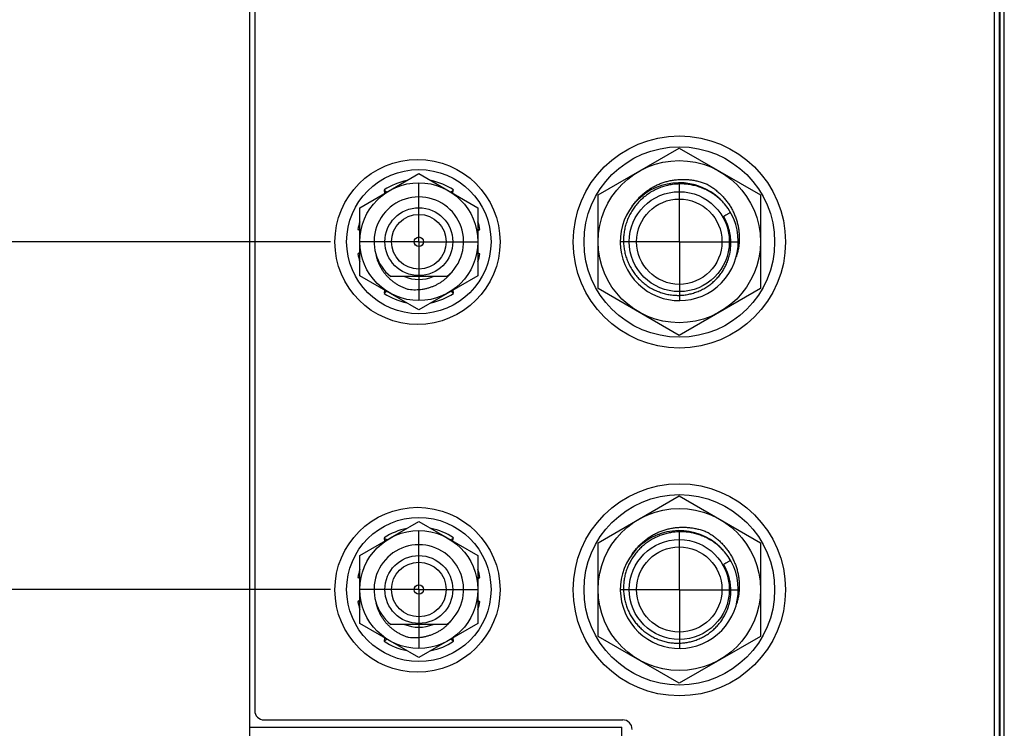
# Model space of a CAD drawing. Header units: inches. Extents: x 0.2 to 16.8, y 0.1 to 10.8.
# Tile 16 of 44: x 5.8 to 7.9, y 3.8 to 5.3. Entities that reach past the tile are written whole.
import ezdxf

# ---------------------------------------------------------------- set-up
doc = ezdxf.new("R2010")
doc.units = ezdxf.units.IN
doc.header["$LTSCALE"] = 0.935
doc.header["$MEASUREMENT"] = 0
doc.linetypes.add('CENTER', pattern=[0.6, 0.375, -0.075, 0.075, -0.075])
doc.layers.get('0').update_dxf_attribs({"linetype": 'CONTINUOUS'})
doc.layers.add('DEFAULT_1', color=7, linetype='CENTER')
doc.layers.add('DIMENSIONS', color=7, linetype='CONTINUOUS')
doc.styles.get("Standard").update_dxf_attribs({"font": 'txt', "width": 0.8})
doc.dimstyles.new('DIMSTYLE_1', dxfattribs={"dimtxt": 0.125, "dimasz": 0.18, "dimexe": 0.18, "dimexo": 0.0625, "dimgap": 0.09, "dimtad": 0, "dimtih": 1, "dimtoh": 1, "dimdec": 3, "dimzin": 4, "dimdsep": 46, "dimtxsty": 'STANDARD', "dimblk": '_FILLED', "dimblk1": '_FILLED', "dimblk2": '_FILLED', "dimcen": 0.09, "dimadec": 0, "dimazin": 0, "dimtp": 0.01, "dimtm": 0.01, "dimtfac": 1, "dimtdec": 3, "dimtofl": 0, "dimtmove": 0, "dimatfit": 3, "dimldrblk": '_FILLED', "dimfxl": 1, "dimtolj": 1, "dimtzin": 4, "dimarcsym": 0})

# ---------------------------------------------------------------- blocks, each defined once
blk = doc.blocks.new('*D3')
at = {"layer": 'DIMENSIONS', "color": 2, "linetype": 'CONTINUOUS'}
blk.add_line((6.5062, 4.8364), (5.6484, 4.8364), dxfattribs=at)
at = {"layer": 'DIMENSIONS', "color": 2, "linetype": 'CONTINUOUS', "width": 0.8}
for s, p in [('[', (4.8859, 4.7739)), (']', (5.4859, 4.7739)), ('2X -', (3.8609, 4.7739)), ('3.105', (4.2609, 4.7739)), ('78.88', (4.9859, 4.7739))]:
    blk.add_text(s, height=0.125, dxfattribs=at).set_placement(p)
blk = doc.blocks.new('_FILLED')
at = {"color": 0, "linetype": 'BYBLOCK'}
blk.add_solid([(0, 0), (-1, 0.174), (-1, -0.174)], dxfattribs=at)
blk = doc.blocks.new('*D4')
at = {"layer": 'DIMENSIONS', "color": 2, "linetype": 'CONTINUOUS'}
blk.add_line((6.5062, 4.0984), (5.6484, 4.0984), dxfattribs=at)
at = {"layer": 'DIMENSIONS', "color": 2, "linetype": 'CONTINUOUS', "width": 0.8}
for s, p in [('2X -', (3.8609, 4.0359)), ('3.843', (4.2609, 4.0359)), ('[', (4.8859, 4.0359)), ('97.62', (4.9859, 4.0359)), (']', (5.4859, 4.0359))]:
    blk.add_text(s, height=0.125, dxfattribs=at).set_placement(p)
blk = doc.blocks.new('*D5')
at = {"layer": 'DIMENSIONS', "color": 2, "linetype": 'CONTINUOUS'}
blk.add_line((6.4423, 2.9991), (5.6484, 2.9991), dxfattribs=at)
at = {"layer": 'DIMENSIONS', "color": 2, "linetype": 'CONTINUOUS', "width": 0.8}
for s, p in [('[', (4.7859, 2.9366)), (']', (5.4859, 2.9366)), ('2X -', (3.7609, 2.9366)), ('4.943', (4.1609, 2.9366)), ('125.54', (4.8859, 2.9366))]:
    blk.add_text(s, height=0.125, dxfattribs=at).set_placement(p)

msp = doc.modelspace()

# ---------------------------------------------------------------- linework, layer by layer
at = {"color": 7, "linetype": 'CONTINUOUS'}
for p, q in [((6.3359, 2.8041), (6.3359, 7.9418)), ((7.9239, 7.9418), (7.9239, 2.8748)), ((6.3459, 7.9118), (6.3459, 3.8418)), ((7.9139, 2.9048), (7.9139, 7.9118)), ((7.9347, 3.438), (7.9347, 7.438)), ((7.0738, 4.9357), (7.2458, 5.035)), ((7.2458, 5.035), (7.4178, 4.9357)), ((6.5688, 4.9085), (6.6938, 4.9807)), ((6.6938, 4.9807), (6.8188, 4.9085)), ((6.6204, 4.9461), (6.6208, 4.9456)), ((6.7667, 4.9456), (6.7671, 4.9461)), ((7.0738, 4.737), (7.0738, 4.9357)), ((7.4178, 4.9357), (7.4178, 4.737)), ((6.5688, 4.7642), (6.5688, 4.9085)), ((6.8188, 4.9085), (6.8188, 4.7642)), ((6.5643, 4.8621), (6.565, 4.862)), ((6.8226, 4.862), (6.8232, 4.8621)), ((6.565, 4.8107), (6.5643, 4.8106)), ((6.8232, 4.8106), (6.8226, 4.8107)), ((6.6938, 4.692), (6.5688, 4.7642)), ((6.7533, 4.7624), (6.6342, 4.7624)), ((6.8188, 4.7642), (6.6938, 4.692)), ((6.6208, 4.7272), (6.6204, 4.7266)), ((6.7671, 4.7266), (6.7667, 4.7272)), ((7.2458, 4.6377), (7.0738, 4.737)), ((7.4178, 4.737), (7.2458, 4.6377)), ((7.0738, 4.1977), (7.2458, 4.297)), ((7.2458, 4.297), (7.4178, 4.1977)), ((6.5688, 4.1705), (6.6938, 4.2427)), ((6.6938, 4.2427), (6.8188, 4.1705)), ((6.6204, 4.2081), (6.6208, 4.2076)), ((6.7667, 4.2076), (6.7671, 4.2081)), ((7.0738, 3.999), (7.0738, 4.1977)), ((7.4178, 4.1977), (7.4178, 3.999)), ((6.5688, 4.0262), (6.5688, 4.1705)), ((6.8188, 4.1705), (6.8188, 4.0262)), ((6.5643, 4.1241), (6.565, 4.124)), ((6.8226, 4.124), (6.8232, 4.1241)), ((6.565, 4.0727), (6.5643, 4.0726)), ((6.8232, 4.0726), (6.8226, 4.0727)), ((6.6938, 3.954), (6.5688, 4.0262)), ((6.7533, 4.0244), (6.6342, 4.0244)), ((6.8188, 4.0262), (6.6938, 3.954)), ((6.6208, 3.9892), (6.6204, 3.9886)), ((6.7671, 3.9886), (6.7667, 3.9892)), ((7.2458, 3.8997), (7.0738, 3.999)), ((7.4178, 3.999), (7.2458, 3.8997)), ((6.3659, 3.8218), (7.1259, 3.8218)), ((6.3359, 3.8061), (7.1239, 3.8061)), ((7.1239, 2.8041), (7.1239, 3.8061))]:
    msp.add_line(p, q, dxfattribs=at)
at = {"color": 9, "linetype": 'CONTINUOUS'}
for p, q in [((7.9259, 3.438), (7.9259, 7.438)), ((7.9345, 3.438), (7.9345, 7.438)), ((6.6218, 4.9391), (6.6208, 4.9456)), ((6.7657, 4.9391), (6.7667, 4.9456)), ((6.5688, 4.8592), (6.565, 4.862)), ((6.8188, 4.8592), (6.8226, 4.862)), ((6.5688, 4.8135), (6.565, 4.8107)), ((6.8188, 4.8135), (6.8226, 4.8107)), ((6.6208, 4.7272), (6.6218, 4.7336)), ((6.7657, 4.7336), (6.7667, 4.7272)), ((6.6218, 4.2011), (6.6208, 4.2076)), ((6.7657, 4.2011), (6.7667, 4.2076)), ((6.5688, 4.1212), (6.565, 4.124)), ((6.8188, 4.1212), (6.8226, 4.124)), ((6.5688, 4.0755), (6.565, 4.0727)), ((6.8188, 4.0755), (6.8226, 4.0727)), ((6.6208, 3.9892), (6.6218, 3.9956)), ((6.7657, 3.9956), (6.7667, 3.9892))]:
    msp.add_line(p, q, dxfattribs=at)
at = {"color": 7, "linetype": 'CONTINUOUS'}
for centre, radius in [((7.2459, 4.8358), 0.225), ((7.2459, 4.8358), 0.202), ((6.6909, 4.8358), 0.175), ((6.6938, 4.8364), 0.153), ((7.2458, 4.8364), 0.172), ((6.6938, 4.8364), 0.125), ((7.2458, 4.8364), 0.106), ((7.2458, 4.8364), 0.0905), ((6.6938, 4.8364), 0.072), ((6.6938, 4.8364), 0.058), ((6.6938, 4.8364), 0.01), ((7.2459, 4.0978), 0.225), ((7.2459, 4.0978), 0.202), ((6.6909, 4.0978), 0.175), ((7.2458, 4.0984), 0.172), ((6.6938, 4.0984), 0.153), ((6.6938, 4.0984), 0.125), ((7.2458, 4.0984), 0.106), ((7.2458, 4.0984), 0.0905), ((6.6938, 4.0984), 0.072), ((6.6938, 4.0984), 0.058), ((6.6938, 4.0984), 0.01)]:
    msp.add_circle(centre, radius, dxfattribs=at)
for centre, radius, start, end in [((6.6938, 4.8364), 0.132, 101.25, 123.75), ((6.6938, 4.8364), 0.132, 56.25, 78.75), ((7.2458, 4.8364), 0.125, 40.3922, 39.9394), ((6.6938, 4.8364), 0.095, 308.8357, 231.1643), ((6.6938, 4.8364), 0.132, 161.2578, 168.75), ((6.6938, 4.8364), 0.132, 11.25, 18.7422), ((6.6938, 4.8364), 0.132, 191.25, 198.7422), ((6.6938, 4.8364), 0.132, 341.2578, 348.75), ((6.6938, 4.8364), 0.08, 247.6684, 292.3316), ((6.6938, 4.8364), 0.132, 236.25, 258.75), ((6.6938, 4.8364), 0.132, 281.25, 303.75), ((6.6938, 4.0984), 0.132, 101.25, 123.75), ((6.6938, 4.0984), 0.132, 56.25, 78.75), ((7.2458, 4.0984), 0.125, 40.8029, 39.9394), ((6.6938, 4.0984), 0.095, 308.8357, 231.1643), ((6.6938, 4.0984), 0.132, 161.2578, 168.75), ((6.6938, 4.0984), 0.132, 11.25, 18.7422), ((6.6938, 4.0984), 0.132, 191.25, 198.7422), ((6.6938, 4.0984), 0.132, 341.2578, 348.75), ((6.6938, 4.0984), 0.08, 247.6684, 292.3316), ((6.6938, 4.0984), 0.132, 236.25, 258.75), ((6.6938, 4.0984), 0.132, 281.25, 303.75), ((6.3659, 3.8418), 0.02, 180, 270), ((7.1259, 3.8018), 0.02, 0, 90)]:
    msp.add_arc(centre, radius, start, end, dxfattribs=at)
for points, knots in [([(7.146, 4.9115), (7.1461, 4.9117), (7.1478, 4.9142), (7.1513, 4.9191), (7.1568, 4.9258), (7.1629, 4.9321), (7.1694, 4.938), (7.1763, 4.9435), (7.1836, 4.9485), (7.1912, 4.953), (7.1992, 4.957), (7.2074, 4.9604), (7.2159, 4.9632), (7.2246, 4.9655), (7.2334, 4.9672), (7.2424, 4.9682), (7.2515, 4.9687), (7.2605, 4.9685), (7.2696, 4.9677), (7.2786, 4.9663), (7.2876, 4.9642), (7.2964, 4.9616), (7.3021, 4.9594), (7.3049, 4.9582)], [0, 0, 0, 0, 0.002633, 0.051063, 0.099625, 0.148366, 0.197233, 0.246283, 0.295455, 0.344812, 0.394289, 0.443951, 0.493732, 0.543697, 0.593781, 0.644047, 0.694435, 0.744999, 0.795691, 0.846552, 0.897547, 0.948702, 1, 1, 1, 1]), ([(7.3416, 4.9166), (7.3391, 4.9194), (7.334, 4.9248), (7.3255, 4.9322), (7.3165, 4.9387), (7.3068, 4.9445), (7.2967, 4.9493), (7.2863, 4.9532), (7.2755, 4.9561), (7.2646, 4.958), (7.2535, 4.959), (7.2424, 4.9589), (7.2314, 4.9579), (7.2205, 4.9558), (7.2099, 4.9528), (7.1996, 4.9489), (7.1897, 4.944), (7.1804, 4.9383), (7.1716, 4.9317), (7.1634, 4.9244), (7.1559, 4.9164), (7.1492, 4.9078), (7.1434, 4.8986), (7.1384, 4.8889), (7.1343, 4.8789), (7.1311, 4.8685), (7.1289, 4.8579), (7.1277, 4.8472), (7.1275, 4.8399), (7.1276, 4.8364)], [0, 0, 0, 0, 0.03749, 0.075153, 0.112846, 0.150493, 0.188097, 0.225585, 0.263015, 0.300368, 0.337706, 0.375023, 0.412272, 0.449444, 0.486543, 0.523631, 0.560614, 0.597545, 0.634413, 0.671253, 0.708029, 0.744724, 0.781356, 0.817937, 0.854517, 0.890977, 0.927363, 0.963677, 1, 1, 1, 1]), ([(7.3049, 4.9582), (7.3076, 4.9567), (7.3129, 4.9536), (7.3204, 4.9483), (7.3275, 4.9425), (7.3342, 4.9363), (7.3405, 4.9297), (7.3462, 4.9227), (7.3515, 4.9153), (7.3562, 4.9076), (7.3604, 4.8996), (7.3639, 4.8914), (7.367, 4.8829), (7.3694, 4.8743), (7.3712, 4.8656), (7.3724, 4.8569), (7.373, 4.848), (7.3729, 4.8392), (7.3723, 4.8305), (7.3711, 4.8218), (7.3692, 4.8133), (7.3676, 4.8076), (7.3667, 4.8047), (7.3666, 4.8046)], [0, 0, 0, 0, 0.051349, 0.102557, 0.1536, 0.204515, 0.255252, 0.305871, 0.356305, 0.406624, 0.456756, 0.506771, 0.556603, 0.606311, 0.655844, 0.705241, 0.754478, 0.80356, 0.852497, 0.901264, 0.9499, 0.998352, 1, 1, 1, 1]), ([(6.6208, 4.9456), (6.622, 4.9447), (6.6237, 4.9434), (6.6255, 4.9421), (6.6261, 4.9416)], [0, 0, 0, 0, 0.645314, 1, 1, 1, 1]), ([(6.6208, 4.9456), (6.6212, 4.9446), (6.6219, 4.9427), (6.6226, 4.9408), (6.623, 4.9398)], [0, 0, 0, 0, 0.500202, 1, 1, 1, 1]), ([(6.7614, 4.9416), (6.7621, 4.9421), (6.7638, 4.9434), (6.7656, 4.9447), (6.7667, 4.9456)], [0, 0, 0, 0, 0.354686, 1, 1, 1, 1]), ([(7.3543, 4.8984), (7.3526, 4.8974), (7.3494, 4.8954), (7.3445, 4.8924), (7.3413, 4.8904), (7.3397, 4.8894)], [0, 0, 0, 0, 0.337601, 0.670955, 1, 1, 1, 1]), ([(7.3551, 4.8364), (7.355, 4.8395), (7.3546, 4.8457), (7.3532, 4.8549), (7.3509, 4.864), (7.348, 4.8728), (7.3442, 4.8813), (7.3413, 4.8868), (7.3397, 4.8894)], [0, 0, 0, 0, 0.167038, 0.334157, 0.501288, 0.668206, 0.834542, 1, 1, 1, 1]), ([(6.565, 4.862), (6.5659, 4.8616), (6.5671, 4.861), (6.5684, 4.8605), (6.5688, 4.8603)], [0, 0, 0, 0, 0.708458, 1, 1, 1, 1]), ([(7.1276, 4.8364), (7.1277, 4.8327), (7.1282, 4.8255), (7.1299, 4.8149), (7.1326, 4.8044), (7.1363, 4.7943), (7.1408, 4.7846), (7.1462, 4.7753), (7.1525, 4.7666), (7.1595, 4.7585), (7.1671, 4.7511), (7.1755, 4.7444), (7.1843, 4.7386), (7.1937, 4.7336), (7.2035, 4.7295), (7.2136, 4.7263), (7.2239, 4.724), (7.2344, 4.7227), (7.2449, 4.7224), (7.2554, 4.7231), (7.2658, 4.7247), (7.2759, 4.7273), (7.2858, 4.7308), (7.2953, 4.7352), (7.3043, 4.7404), (7.3128, 4.7465), (7.3206, 4.7532), (7.3278, 4.7607), (7.3343, 4.7688), (7.3399, 4.7775), (7.3448, 4.7866), (7.3487, 4.7961), (7.3518, 4.8059), (7.3539, 4.816), (7.355, 4.8261), (7.3552, 4.833), (7.3551, 4.8364)], [0, 0, 0, 0, 0.030283, 0.060474, 0.090612, 0.120688, 0.150743, 0.180724, 0.210672, 0.240563, 0.270445, 0.300224, 0.329949, 0.359594, 0.389223, 0.418802, 0.448347, 0.477817, 0.507257, 0.53669, 0.566063, 0.595348, 0.624551, 0.653735, 0.682851, 0.711936, 0.740935, 0.769914, 0.798858, 0.827796, 0.856627, 0.8854, 0.914121, 0.942821, 0.971449, 1, 1, 1, 1]), ([(6.6722, 4.7346), (6.6699, 4.7353), (6.6654, 4.7368), (6.6588, 4.7396), (6.6525, 4.7428), (6.6464, 4.7464), (6.6406, 4.7504), (6.6351, 4.7548), (6.63, 4.7595), (6.6252, 4.7645), (6.6208, 4.7699), (6.6168, 4.7755), (6.6133, 4.7814), (6.6101, 4.7874), (6.6075, 4.7937), (6.6052, 4.8001), (6.6041, 4.8044), (6.6036, 4.8066)], [0, 0, 0, 0, 0.068778, 0.137257, 0.205438, 0.273319, 0.3409, 0.40818, 0.475158, 0.541833, 0.608204, 0.67427, 0.740031, 0.805485, 0.870632, 0.935471, 1, 1, 1, 1]), ([(6.8226, 4.8107), (6.8217, 4.8111), (6.8204, 4.8117), (6.8191, 4.8123), (6.8188, 4.8124)], [0, 0, 0, 0, 0.708458, 1, 1, 1, 1]), ([(6.7642, 4.7726), (6.7628, 4.7708), (6.76, 4.7673), (6.7554, 4.7624), (6.7504, 4.7577), (6.7451, 4.7535), (6.7395, 4.7496), (6.7335, 4.746), (6.7274, 4.7429), (6.721, 4.7402), (6.7143, 4.738), (6.7076, 4.7362), (6.7006, 4.7349), (6.6936, 4.7341), (6.6865, 4.7337), (6.6794, 4.7339), (6.6746, 4.7343), (6.6722, 4.7346)], [0, 0, 0, 0, 0.064529, 0.129368, 0.194515, 0.259969, 0.325731, 0.391796, 0.458168, 0.524842, 0.591821, 0.6591, 0.726682, 0.794562, 0.862744, 0.931222, 1, 1, 1, 1]), ([(6.6261, 4.7311), (6.6255, 4.7306), (6.6237, 4.7293), (6.622, 4.728), (6.6208, 4.7272)], [0, 0, 0, 0, 0.354686, 1, 1, 1, 1]), ([(6.7667, 4.7272), (6.7656, 4.728), (6.7638, 4.7293), (6.7621, 4.7306), (6.7614, 4.7311)], [0, 0, 0, 0, 0.645314, 1, 1, 1, 1]), ([(6.7667, 4.7272), (6.7664, 4.7281), (6.7656, 4.73), (6.7649, 4.7319), (6.7646, 4.7329)], [0, 0, 0, 0, 0.500202, 1, 1, 1, 1]), ([(7.3416, 4.1786), (7.3393, 4.1812), (7.3345, 4.1862), (7.3267, 4.1932), (7.3184, 4.1994), (7.3095, 4.2049), (7.3003, 4.2097), (7.2906, 4.2137), (7.2808, 4.2168), (7.2707, 4.2191), (7.2604, 4.2205), (7.2501, 4.2211), (7.2398, 4.2208), (7.2295, 4.2196), (7.2194, 4.2176), (7.2096, 4.2147), (7.2, 4.211), (7.1908, 4.2065), (7.182, 4.2013), (7.1736, 4.1954), (7.1659, 4.1888), (7.1587, 4.1815), (7.1522, 4.1737), (7.1463, 4.1654), (7.1412, 4.1567), (7.1369, 4.1475), (7.1333, 4.138), (7.1306, 4.1283), (7.1287, 4.1184), (7.1277, 4.1084), (7.1275, 4.1017), (7.1276, 4.0984)], [0, 0, 0, 0, 0.03489, 0.069961, 0.105045, 0.140114, 0.175139, 0.21008, 0.244957, 0.279756, 0.314538, 0.349281, 0.384028, 0.418683, 0.453285, 0.487822, 0.522354, 0.55679, 0.591185, 0.625511, 0.659832, 0.69408, 0.728294, 0.762411, 0.7965, 0.830556, 0.864588, 0.898513, 0.932371, 0.966182, 1, 1, 1, 1]), ([(7.146, 4.1735), (7.1461, 4.1737), (7.1478, 4.1762), (7.1513, 4.1811), (7.1568, 4.1878), (7.1629, 4.1941), (7.1694, 4.2), (7.1763, 4.2055), (7.1836, 4.2105), (7.1912, 4.215), (7.1992, 4.219), (7.2074, 4.2224), (7.2159, 4.2252), (7.2246, 4.2275), (7.2334, 4.2292), (7.2424, 4.2302), (7.2515, 4.2307), (7.2605, 4.2305), (7.2696, 4.2297), (7.2786, 4.2283), (7.2876, 4.2262), (7.2964, 4.2236), (7.3021, 4.2214), (7.3049, 4.2202)], [0, 0, 0, 0, 0.002622, 0.051052, 0.099615, 0.148356, 0.197224, 0.246275, 0.295447, 0.344805, 0.394282, 0.443945, 0.493726, 0.543692, 0.593777, 0.644043, 0.694432, 0.744996, 0.795689, 0.84655, 0.897546, 0.948701, 1, 1, 1, 1]), ([(7.3049, 4.2202), (7.3076, 4.2187), (7.3129, 4.2156), (7.3204, 4.2103), (7.3275, 4.2045), (7.3342, 4.1983), (7.3405, 4.1917), (7.3462, 4.1847), (7.3515, 4.1773), (7.3562, 4.1696), (7.3604, 4.1616), (7.3639, 4.1534), (7.367, 4.1449), (7.3694, 4.1363), (7.3712, 4.1276), (7.3724, 4.1189), (7.373, 4.11), (7.3729, 4.1012), (7.3723, 4.0925), (7.3711, 4.0838), (7.3693, 4.0756), (7.3678, 4.0703), (7.367, 4.0679)], [0, 0, 0, 0, 0.051727, 0.103313, 0.154731, 0.206022, 0.257132, 0.308124, 0.358929, 0.409619, 0.460121, 0.510504, 0.560703, 0.610777, 0.660675, 0.710436, 0.760035, 0.809479, 0.858776, 0.907903, 0.956896, 1, 1, 1, 1]), ([(6.6208, 4.2076), (6.622, 4.2067), (6.6237, 4.2054), (6.6255, 4.2041), (6.6261, 4.2036)], [0, 0, 0, 0, 0.645314, 1, 1, 1, 1]), ([(6.6208, 4.2076), (6.6212, 4.2066), (6.6219, 4.2047), (6.6226, 4.2028), (6.623, 4.2018)], [0, 0, 0, 0, 0.500202, 1, 1, 1, 1]), ([(6.7614, 4.2036), (6.7621, 4.2041), (6.7638, 4.2054), (6.7656, 4.2067), (6.7667, 4.2076)], [0, 0, 0, 0, 0.354686, 1, 1, 1, 1]), ([(7.3543, 4.1604), (7.3526, 4.1594), (7.3494, 4.1574), (7.3445, 4.1544), (7.3413, 4.1524), (7.3397, 4.1514)], [0, 0, 0, 0, 0.337601, 0.670955, 1, 1, 1, 1]), ([(7.3551, 4.0984), (7.355, 4.1015), (7.3546, 4.1077), (7.3532, 4.1169), (7.3509, 4.126), (7.348, 4.1348), (7.3442, 4.1433), (7.3413, 4.1488), (7.3397, 4.1514)], [0, 0, 0, 0, 0.167038, 0.334157, 0.501288, 0.668206, 0.834542, 1, 1, 1, 1]), ([(6.565, 4.124), (6.5659, 4.1236), (6.5671, 4.123), (6.5684, 4.1225), (6.5688, 4.1223)], [0, 0, 0, 0, 0.708458, 1, 1, 1, 1]), ([(7.1276, 4.0984), (7.1277, 4.0949), (7.1282, 4.0881), (7.1297, 4.0781), (7.1321, 4.0682), (7.1354, 4.0585), (7.1395, 4.0492), (7.1444, 4.0403), (7.15, 4.0319), (7.1563, 4.024), (7.1632, 4.0167), (7.1708, 4.01), (7.1789, 4.0041), (7.1874, 3.9988), (7.1964, 3.9943), (7.2057, 3.9907), (7.2153, 3.9878), (7.2251, 3.9858), (7.235, 3.9847), (7.2449, 3.9845), (7.2548, 3.9851), (7.2646, 3.9865), (7.2743, 3.9888), (7.2836, 3.992), (7.2927, 3.9959), (7.3013, 4.0006), (7.3095, 4.006), (7.3172, 4.0122), (7.3243, 4.0189), (7.3308, 4.0263), (7.3365, 4.0341), (7.3416, 4.0425), (7.3459, 4.0512), (7.3495, 4.0603), (7.3522, 4.0696), (7.354, 4.0791), (7.3551, 4.0887), (7.3552, 4.0951), (7.3551, 4.0984)], [0, 0, 0, 0, 0.028602, 0.057126, 0.085591, 0.114012, 0.142397, 0.170742, 0.199029, 0.227282, 0.255511, 0.283691, 0.311793, 0.339833, 0.36783, 0.395795, 0.423733, 0.451621, 0.479454, 0.507257, 0.535054, 0.562807, 0.590471, 0.618069, 0.64563, 0.673154, 0.700631, 0.728055, 0.755428, 0.782776, 0.81012, 0.837414, 0.864627, 0.891781, 0.918909, 0.946002, 0.973039, 1, 1, 1, 1]), ([(6.8226, 4.0727), (6.8217, 4.0731), (6.8204, 4.0737), (6.8191, 4.0743), (6.8188, 4.0744)], [0, 0, 0, 0, 0.708458, 1, 1, 1, 1]), ([(6.6722, 3.9966), (6.6699, 3.9973), (6.6654, 3.9988), (6.6588, 4.0016), (6.6525, 4.0048), (6.6464, 4.0084), (6.6406, 4.0124), (6.6351, 4.0168), (6.63, 4.0215), (6.6252, 4.0265), (6.6208, 4.0319), (6.6168, 4.0375), (6.6133, 4.0434), (6.6101, 4.0494), (6.6075, 4.0557), (6.6052, 4.0621), (6.6041, 4.0664), (6.6036, 4.0686)], [0, 0, 0, 0, 0.068778, 0.137257, 0.205438, 0.273319, 0.3409, 0.40818, 0.475158, 0.541833, 0.608204, 0.67427, 0.740031, 0.805485, 0.870632, 0.935471, 1, 1, 1, 1]), ([(6.7642, 4.0346), (6.7628, 4.0328), (6.76, 4.0293), (6.7554, 4.0244), (6.7504, 4.0197), (6.7451, 4.0155), (6.7395, 4.0116), (6.7335, 4.008), (6.7274, 4.0049), (6.721, 4.0022), (6.7143, 4), (6.7076, 3.9982), (6.7006, 3.9969), (6.6936, 3.9961), (6.6865, 3.9957), (6.6794, 3.9959), (6.6746, 3.9963), (6.6722, 3.9966)], [0, 0, 0, 0, 0.064529, 0.129368, 0.194515, 0.259969, 0.325731, 0.391796, 0.458168, 0.524842, 0.591821, 0.6591, 0.726682, 0.794562, 0.862744, 0.931222, 1, 1, 1, 1]), ([(6.6261, 3.9931), (6.6255, 3.9926), (6.6237, 3.9913), (6.622, 3.99), (6.6208, 3.9892)], [0, 0, 0, 0, 0.354686, 1, 1, 1, 1]), ([(6.7667, 3.9892), (6.7656, 3.99), (6.7638, 3.9913), (6.7621, 3.9926), (6.7614, 3.9931)], [0, 0, 0, 0, 0.645314, 1, 1, 1, 1]), ([(6.7667, 3.9892), (6.7664, 3.9901), (6.7656, 3.992), (6.7649, 3.9939), (6.7646, 3.9949)], [0, 0, 0, 0, 0.500202, 1, 1, 1, 1])]:
    msp.add_open_spline(points, degree=3, knots=knots, dxfattribs=at)
for points in [[(6.565, 4.862), (6.5662, 4.8622), (6.5675, 4.8624), (6.5688, 4.8626)], [(6.8188, 4.8626), (6.82, 4.8624), (6.8213, 4.8622), (6.8226, 4.862)], [(6.5688, 4.8102), (6.5675, 4.8104), (6.5662, 4.8106), (6.565, 4.8107)], [(6.8226, 4.8107), (6.8213, 4.8106), (6.82, 4.8104), (6.8188, 4.8102)], [(6.565, 4.124), (6.5662, 4.1242), (6.5675, 4.1244), (6.5688, 4.1246)], [(6.8188, 4.1246), (6.82, 4.1244), (6.8213, 4.1242), (6.8226, 4.124)], [(6.5688, 4.0722), (6.5675, 4.0724), (6.5662, 4.0726), (6.565, 4.0727)], [(6.8226, 4.0727), (6.8213, 4.0726), (6.82, 4.0724), (6.8188, 4.0722)]]:
    msp.add_open_spline(points, degree=3, dxfattribs=at)
at = {"layer": 'DEFAULT_1', "color": 7, "linetype": 'CENTER'}
for p, q in [((6.6938, 4.8364), (6.6938, 4.9615)), ((7.2459, 4.8358), (7.2459, 4.9609)), ((6.6938, 4.8364), (6.5687, 4.8364)), ((6.6938, 4.8364), (6.8189, 4.8364)), ((6.6938, 4.8364), (6.6938, 4.7113)), ((7.2459, 4.8358), (7.1208, 4.8358)), ((7.2459, 4.8358), (7.371, 4.8358)), ((7.2459, 4.8358), (7.2459, 4.7107)), ((6.6938, 4.0984), (6.6938, 4.2235)), ((7.2459, 4.0978), (7.2459, 4.2229)), ((6.6938, 4.0984), (6.5687, 4.0984)), ((6.6938, 4.0984), (6.8189, 4.0984)), ((6.6938, 4.0984), (6.6938, 3.9733)), ((7.2459, 4.0978), (7.1208, 4.0978)), ((7.2459, 4.0978), (7.371, 4.0978)), ((7.2459, 4.0978), (7.2459, 3.9727))]:
    msp.add_line(p, q, dxfattribs=at)

# ---------------------------------------------------------------- dimensions: what is measured, and where the dimension line sits
at = {"layer": 'DIMENSIONS', "color": 2, "linetype": 'CONTINUOUS'}
for feature_location, offset, picture, middle in [((6.4423, 2.9991), (-0.7939, 0), '*D5', (4.6734, 2.9991)), ((6.5062, 4.8364), (-0.8578, 0), '*D3', (4.7234, 4.8364)), ((6.5062, 4.0984), (-0.8578, 0), '*D4', (4.7234, 4.0984))]:
    dim = msp.add_ordinate_dim(feature_location=feature_location, offset=offset, dtype=0, origin=(6.3359, 7.9418), text='2X -<>', dimstyle='DIMSTYLE_1', dxfattribs=at)
    dim.commit()
    dim.dimension.update_dxf_attribs({"geometry": picture, "text_midpoint": middle})

doc.saveas('drawing.dxf')
